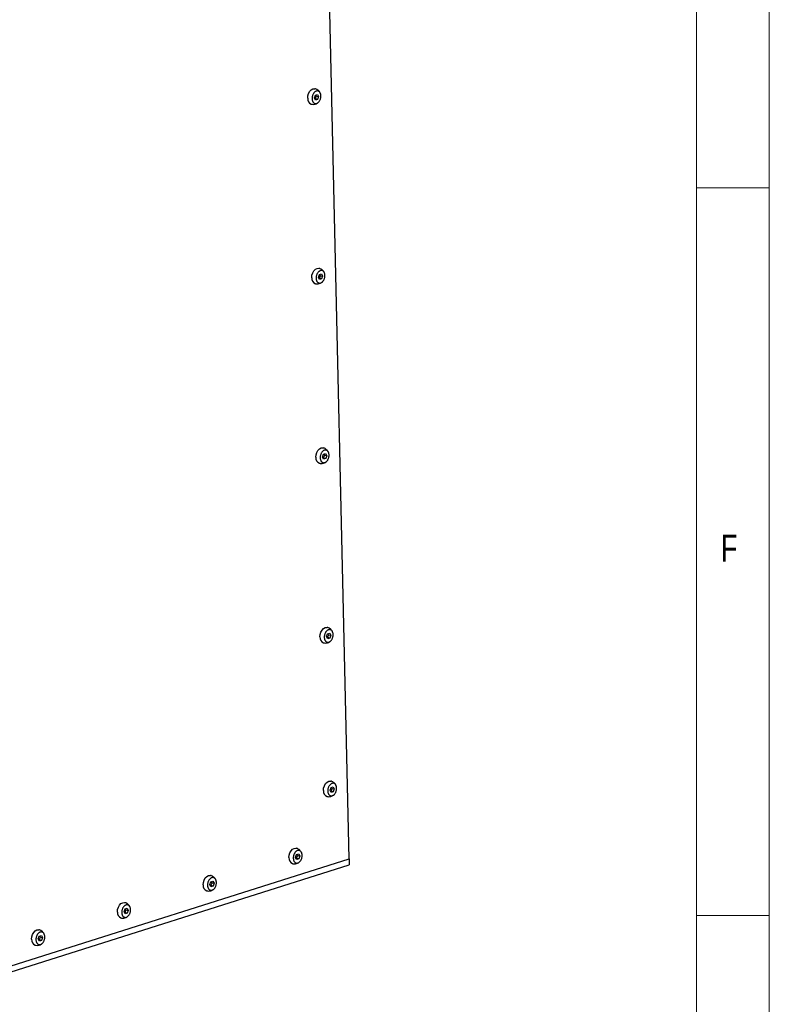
# Model space of a CAD drawing. Header units: millimetres. Extents: x 5 to 595, y 5 to 415.
# Tile 35 of 68: x 538 to 589, y 104 to 172. Entities that reach past the tile are written whole.
import ezdxf

# ---------------------------------------------------------------- set-up
doc = ezdxf.new("R2010")
doc.units = ezdxf.units.MM
doc.layers.add('NOTES', color=6, linetype='Continuous')
doc.layers.add('TRAIT-FORT', color=4, linetype='Continuous', lineweight=25)
doc.styles.add('SLDTEXTSTYLE0', font='TXT', dxfattribs={"width": 0.75})

msp = doc.modelspace()

# ---------------------------------------------------------------- linework, layer by layer
at = {"color": 7, "linetype": 'Continuous', "lineweight": 18}
for p, q in [((589, 5), (589, 415)), ((584, 10), (584, 410)), ((584, 160), (589, 160)), ((589, 110), (584, 110))]:
    msp.add_line(p, q, dxfattribs=at)
at = {"layer": 'TRAIT-FORT', "color": 4, "linetype": 'Continuous', "lineweight": 25}
for p, q in [((560.1391, 113.9004), (558.5801, 182.4512)), ((557.7483, 166.1793), (557.8153, 166.3731)), ((557.823, 166.0304), (557.7483, 166.1793)), ((557.7888, 166.0986), (557.83, 166.1082)), ((557.8153, 166.3731), (557.957, 166.418)), ((557.9648, 166.0753), (557.823, 166.0304)), ((557.9648, 166.0753), (557.83, 166.1082)), ((557.897, 166.3021), (557.8464, 166.383)), ((557.897, 166.3021), (558.0318, 166.2691)), ((557.957, 166.418), (558.0318, 166.2691)), ((558.0318, 166.2691), (557.9648, 166.0753)), ((558.0289, 153.8402), (558.0959, 154.034)), ((558.1036, 153.6912), (558.0289, 153.8402)), ((558.0694, 153.7595), (558.1106, 153.7691)), ((558.0959, 154.034), (558.2376, 154.0789)), ((558.2454, 153.7361), (558.1036, 153.6912)), ((558.2454, 153.7361), (558.1106, 153.7691)), ((558.1776, 153.9629), (558.1271, 154.0439)), ((558.1776, 153.9629), (558.3124, 153.93)), ((558.2376, 154.0789), (558.3124, 153.93)), ((558.3124, 153.93), (558.2454, 153.7361)), ((558.3095, 141.501), (558.3765, 141.6948)), ((558.3842, 141.3521), (558.3095, 141.501)), ((558.35, 141.4203), (558.3912, 141.4299)), ((558.3765, 141.6948), (558.5183, 141.7397)), ((558.526, 141.397), (558.3912, 141.4299)), ((558.4582, 141.6238), (558.4077, 141.7047)), ((558.4582, 141.6238), (558.593, 141.5908)), ((558.5183, 141.7397), (558.593, 141.5908)), ((558.593, 141.5908), (558.526, 141.397)), ((558.526, 141.397), (558.3842, 141.3521)), ((558.5901, 129.1619), (558.6571, 129.3557)), ((558.6571, 129.3557), (558.7989, 129.4006)), ((558.7388, 129.2846), (558.6883, 129.3656)), ((558.7388, 129.2846), (558.8736, 129.2517)), ((558.7989, 129.4006), (558.8736, 129.2517)), ((558.8736, 129.2517), (558.8066, 129.0578)), ((558.6649, 129.0129), (558.5901, 129.1619)), ((558.6306, 129.0812), (558.6718, 129.0908)), ((558.8066, 129.0578), (558.6649, 129.0129)), ((558.8066, 129.0578), (558.6718, 129.0908)), ((558.8302, 118.605), (558.8972, 118.7989)), ((558.9049, 118.4561), (558.8302, 118.605)), ((558.8707, 118.5244), (558.9119, 118.534)), ((558.8972, 118.7989), (559.0389, 118.8438)), ((559.0467, 118.501), (558.9049, 118.4561)), ((559.0467, 118.501), (558.9119, 118.534)), ((558.9789, 118.7278), (558.9284, 118.8087)), ((558.9789, 118.7278), (559.1137, 118.6948)), ((559.0389, 118.8438), (559.1137, 118.6948)), ((559.1137, 118.6948), (559.0467, 118.501)), ((534.9959, 105.9336), (560.1391, 113.9004)), ((556.4621, 113.9882), (556.5291, 114.182)), ((556.5369, 113.8393), (556.4621, 113.9882)), ((556.5026, 113.9075), (556.5438, 113.9171)), ((556.5291, 114.182), (556.6709, 114.2269)), ((556.6786, 113.8841), (556.5369, 113.8393)), ((556.6786, 113.8841), (556.5438, 113.9171)), ((556.6108, 114.1109), (556.5603, 114.1919)), ((556.6108, 114.1109), (556.7456, 114.078)), ((556.6709, 114.2269), (556.7456, 114.078)), ((556.7456, 114.078), (556.6786, 113.8841)), ((560.1391, 113.9004), (560.1485, 113.4891)), ((535.0052, 105.5223), (560.1485, 113.4891)), ((550.6362, 112.3148), (550.7779, 112.3597)), ((550.7179, 112.2437), (550.6673, 112.3247)), ((550.7779, 112.3597), (550.8527, 112.2108)), ((550.5691, 112.121), (550.6362, 112.3148)), ((550.6439, 111.972), (550.5691, 112.121)), ((550.6097, 112.0403), (550.6509, 112.0499)), ((550.7857, 112.0169), (550.6439, 111.972)), ((550.7857, 112.0169), (550.6509, 112.0499)), ((550.7179, 112.2437), (550.8527, 112.2108)), ((550.8527, 112.2108), (550.7857, 112.0169)), ((544.6762, 110.2538), (544.7432, 110.4476)), ((544.7432, 110.4476), (544.885, 110.4925)), ((544.8249, 110.3765), (544.7744, 110.4575)), ((544.8249, 110.3765), (544.9597, 110.3435)), ((544.885, 110.4925), (544.9597, 110.3435)), ((544.9597, 110.3435), (544.8927, 110.1497)), ((544.751, 110.1048), (544.6762, 110.2538)), ((544.7167, 110.1731), (544.7579, 110.1827)), ((544.8927, 110.1497), (544.751, 110.1048)), ((544.8927, 110.1497), (544.7579, 110.1827)), ((538.7833, 108.3865), (538.8503, 108.5804)), ((538.858, 108.2376), (538.7833, 108.3865)), ((538.8238, 108.3058), (538.865, 108.3155)), ((538.8503, 108.5804), (538.992, 108.6253)), ((538.9998, 108.2825), (538.858, 108.2376)), ((538.9998, 108.2825), (538.865, 108.3155)), ((538.932, 108.5093), (538.8814, 108.5902)), ((538.932, 108.5093), (539.0668, 108.4763)), ((538.992, 108.6253), (539.0668, 108.4763)), ((539.0668, 108.4763), (538.9998, 108.2825))]:
    msp.add_line(p, q, dxfattribs=at)
at = {"layer": 'TRAIT-FORT', "color": 4, "linetype": 'Continuous', "lineweight": 25, "flags": 128}
for points in [[(557.2887, 166.1618), (557.3033, 166.3286), (557.353, 166.4906), (557.433, 166.632), (557.5353, 166.739), (557.6501, 166.801), (557.766, 166.812), (557.7906, 166.8074)], [(557.5693, 153.8227), (557.5839, 153.9894), (557.6336, 154.1515), (557.7136, 154.2929), (557.816, 154.3998), (557.9307, 154.4618), (558.0466, 154.4729), (558.0712, 154.4682)], [(557.8499, 141.4835), (557.8645, 141.6503), (557.9142, 141.8123), (557.9942, 141.9537), (558.0966, 142.0607), (558.2113, 142.1227), (558.3272, 142.1337), (558.3518, 142.1291)], [(558.1305, 129.1444), (558.1451, 129.3111), (558.1949, 129.4732), (558.2748, 129.6146), (558.3772, 129.7215), (558.4919, 129.7835), (558.6079, 129.7946), (558.6325, 129.7899)], [(558.3706, 118.5875), (558.3852, 118.7543), (558.4349, 118.9163), (558.5149, 119.0577), (558.6173, 119.1647), (558.732, 119.2267), (558.8479, 119.2377), (558.8725, 119.2331)], [(556.0025, 113.9707), (556.0171, 114.1375), (556.0669, 114.2995), (556.1468, 114.4409), (556.2492, 114.5478), (556.3639, 114.6099), (556.4798, 114.6209), (556.5045, 114.6162)], [(550.1096, 112.1035), (550.1242, 112.2702), (550.1739, 112.4323), (550.2539, 112.5737), (550.3562, 112.6806), (550.471, 112.7426), (550.5869, 112.7537), (550.6115, 112.749)], [(544.2166, 110.2362), (544.2312, 110.403), (544.281, 110.5651), (544.3609, 110.7065), (544.4633, 110.8134), (544.578, 110.8754), (544.694, 110.8865), (544.7186, 110.8818)], [(538.3237, 108.369), (538.3383, 108.5358), (538.388, 108.6978), (538.468, 108.8392), (538.5704, 108.9462), (538.6851, 109.0082), (538.801, 109.0192), (538.8256, 109.0146)]]:
    msp.add_lwpolyline(points, dxfattribs=at)
at = {"layer": 'TRAIT-FORT', "color": 4, "linetype": 'Continuous', "lineweight": 25}
for centre in [(557.6792, 166.1175), (557.9599, 153.7784), (558.2405, 141.4392), (558.5211, 129.1001), (558.7612, 118.5433), (556.3931, 113.9264), (550.5001, 112.0592), (544.6072, 110.192), (538.7142, 108.3248)]:
    msp.add_arc(centre, 0.3931, 173.533026, 248.185195, dxfattribs=at)
for points, knots in [([(557.5857, 166.1278), (557.586, 166.1516), (557.5866, 166.1999), (557.5983, 166.2735), (557.6178, 166.3461), (557.6449, 166.4146), (557.6793, 166.4783), (557.7193, 166.5343), (557.7646, 166.582), (557.813, 166.6191), (557.864, 166.6453), (557.9153, 166.6593), (557.9664, 166.6611), (558.0148, 166.6505), (558.0601, 166.6276), (558.1002, 166.5936), (558.1347, 166.5487), (558.1619, 166.4951), (558.1817, 166.4332), (558.1916, 166.3741), (558.1954, 166.3122), (558.1931, 166.2484), (558.1819, 166.175), (558.1623, 166.1023), (558.1351, 166.0338), (558.1007, 165.9701), (558.0607, 165.9141), (558.0154, 165.8665), (557.967, 165.8293), (557.916, 165.8032), (557.8647, 165.7891), (557.8137, 165.7873), (557.7652, 165.7979), (557.7199, 165.8208), (557.6798, 165.8548), (557.6453, 165.8997), (557.6181, 165.9533), (557.5984, 166.0152), (557.5881, 166.0742), (557.5864, 166.113), (557.5857, 166.1278)], [0, 0, 0, 0, 0.0264626, 0.0536926, 0.0801553, 0.1073853, 0.1338479, 0.1610779, 0.1875406, 0.2147706, 0.2412332, 0.2684632, 0.2949258, 0.3221559, 0.3486185, 0.3758485, 0.4023111, 0.4295412, 0.4560038, 0.4832338, 0.5, 0.5264626, 0.5536926, 0.5801553, 0.6073853, 0.6338479, 0.6610779, 0.6875406, 0.7147706, 0.7412332, 0.7684632, 0.7949258, 0.8221559, 0.8486185, 0.8758485, 0.9023111, 0.9295412, 0.9560038, 0.9832338, 1, 1, 1, 1]), ([(558.1472, 166.5096), (558.1358, 166.5366), (558.1154, 166.5847), (558.0571, 166.6551), (557.9805, 166.7245), (557.8856, 166.7812), (557.8173, 166.7969), (557.7899, 166.8032)], [0, 0, 0, 0, 0.1816739, 0.3240394, 0.5647118, 0.8255403, 1, 1, 1, 1]), ([(557.5338, 165.7567), (557.551, 165.7515), (557.615, 165.7318), (557.7349, 165.7372), (557.8759, 165.7711), (557.9532, 165.8258), (557.9886, 165.8509)], [0, 0, 0, 0, 0.1116547, 0.4150619, 0.7320029, 1, 1, 1, 1]), ([(557.83, 166.1082), (557.8359, 166.1443), (557.847, 166.2119), (557.8811, 166.2734), (557.897, 166.3021)], [0, 0, 0, 0, 0.5347467, 1, 1, 1, 1]), ([(557.8663, 153.7887), (557.8666, 153.8125), (557.8672, 153.8608), (557.8789, 153.9343), (557.8984, 154.0069), (557.9256, 154.0755), (557.9599, 154.1392), (558, 154.1952), (558.0452, 154.2428), (558.0936, 154.2799), (558.1446, 154.3061), (558.196, 154.3202), (558.247, 154.3219), (558.2954, 154.3113), (558.3408, 154.2885), (558.3808, 154.2544), (558.4153, 154.2096), (558.4426, 154.1559), (558.4623, 154.0941), (558.4722, 154.035), (558.476, 153.9731), (558.4737, 153.9092), (558.4625, 153.8358), (558.4429, 153.7632), (558.4157, 153.6947), (558.3813, 153.6309), (558.3413, 153.5749), (558.2961, 153.5273), (558.2477, 153.4902), (558.1966, 153.464), (558.1453, 153.45), (558.0943, 153.4482), (558.0458, 153.4588), (558.0005, 153.4816), (557.9604, 153.5157), (557.926, 153.5606), (557.8987, 153.6142), (557.8791, 153.6761), (557.8688, 153.7351), (557.867, 153.7739), (557.8663, 153.7887)], [0, 0, 0, 0, 0.0264626, 0.0536926, 0.0801553, 0.1073853, 0.1338479, 0.1610779, 0.1875406, 0.2147706, 0.2412332, 0.2684632, 0.2949258, 0.3221559, 0.3486185, 0.3758485, 0.4023111, 0.4295412, 0.4560038, 0.4832338, 0.5, 0.5264626, 0.5536926, 0.5801553, 0.6073853, 0.6338479, 0.6610779, 0.6875406, 0.7147706, 0.7412332, 0.7684632, 0.7949258, 0.8221559, 0.8486185, 0.8758485, 0.9023111, 0.9295412, 0.9560038, 0.9832338, 1, 1, 1, 1]), ([(558.4279, 154.1705), (558.4164, 154.1975), (558.396, 154.2456), (558.3377, 154.316), (558.2611, 154.3854), (558.1663, 154.4421), (558.0979, 154.4578), (558.0706, 154.4641)], [0, 0, 0, 0, 0.1816739, 0.3240394, 0.5647118, 0.8255403, 1, 1, 1, 1]), ([(558.1106, 153.7691), (558.1165, 153.8052), (558.1276, 153.8727), (558.1617, 153.9343), (558.1776, 153.9629)], [0, 0, 0, 0, 0.5347467, 1, 1, 1, 1]), ([(557.8145, 153.4176), (557.8317, 153.4123), (557.8956, 153.3926), (558.0155, 153.3981), (558.1565, 153.4319), (558.2338, 153.4867), (558.2692, 153.5118)], [0, 0, 0, 0, 0.11165472, 0.41506187, 0.73200292, 1, 1, 1, 1]), ([(558.7085, 141.8313), (558.697, 141.8583), (558.6766, 141.9065), (558.6184, 141.9769), (558.5417, 142.0462), (558.4469, 142.1029), (558.3786, 142.1186), (558.3512, 142.1249)], [0, 0, 0, 0, 0.1816739, 0.3240394, 0.5647118, 0.8255403, 1, 1, 1, 1]), ([(558.1469, 141.4495), (558.1472, 141.4733), (558.1478, 141.5216), (558.1595, 141.5952), (558.179, 141.6678), (558.2062, 141.7363), (558.2405, 141.8), (558.2806, 141.856), (558.3258, 141.9037), (558.3742, 141.9408), (558.4253, 141.967), (558.4766, 141.981), (558.5276, 141.9828), (558.5761, 141.9722), (558.6214, 141.9493), (558.6615, 141.9153), (558.6959, 141.8704), (558.7232, 141.8168), (558.7429, 141.7549), (558.7529, 141.6958), (558.7566, 141.6339), (558.7543, 141.5701), (558.7431, 141.4967), (558.7235, 141.4241), (558.6963, 141.3555), (558.662, 141.2918), (558.6219, 141.2358), (558.5767, 141.1882), (558.5283, 141.1511), (558.4772, 141.1249), (558.4259, 141.1108), (558.3749, 141.1091), (558.3264, 141.1196), (558.2811, 141.1425), (558.241, 141.1765), (558.2066, 141.2214), (558.1793, 141.275), (558.1597, 141.3369), (558.1494, 141.3959), (558.1476, 141.4348), (558.1469, 141.4495)], [0, 0, 0, 0, 0.0264626, 0.0536926, 0.0801553, 0.1073853, 0.1338479, 0.1610779, 0.1875406, 0.2147706, 0.2412332, 0.2684632, 0.2949258, 0.3221559, 0.3486185, 0.3758485, 0.4023111, 0.4295412, 0.4560038, 0.4832338, 0.5, 0.5264626, 0.5536926, 0.5801553, 0.6073853, 0.6338479, 0.6610779, 0.6875406, 0.7147706, 0.7412332, 0.7684632, 0.7949258, 0.8221559, 0.8486185, 0.8758485, 0.9023111, 0.9295412, 0.9560038, 0.9832338, 1, 1, 1, 1]), ([(558.3912, 141.4299), (558.3971, 141.466), (558.4082, 141.5336), (558.4423, 141.5951), (558.4582, 141.6238)], [0, 0, 0, 0, 0.5347467, 1, 1, 1, 1]), ([(558.0951, 141.0785), (558.1123, 141.0732), (558.1762, 141.0535), (558.2961, 141.0589), (558.4371, 141.0928), (558.5144, 141.1475), (558.5498, 141.1726)], [0, 0, 0, 0, 0.11165472, 0.41506187, 0.73200292, 1, 1, 1, 1]), ([(558.4276, 129.1104), (558.4278, 129.1342), (558.4284, 129.1825), (558.4401, 129.256), (558.4596, 129.3286), (558.4868, 129.3972), (558.5212, 129.4609), (558.5612, 129.5169), (558.6064, 129.5645), (558.6548, 129.6016), (558.7059, 129.6278), (558.7572, 129.6419), (558.8082, 129.6436), (558.8567, 129.633), (558.902, 129.6102), (558.9421, 129.5762), (558.9765, 129.5313), (559.0038, 129.4776), (559.0235, 129.4158), (559.0335, 129.3567), (559.0373, 129.2948), (559.0349, 129.2309), (559.0237, 129.1575), (559.0041, 129.0849), (558.977, 129.0164), (558.9426, 128.9526), (558.9025, 128.8967), (558.8573, 128.849), (558.8089, 128.8119), (558.7579, 128.7857), (558.7065, 128.7717), (558.6555, 128.7699), (558.6071, 128.7805), (558.5617, 128.8033), (558.5216, 128.8374), (558.4872, 128.8823), (558.4599, 128.9359), (558.4403, 128.9978), (558.43, 129.0568), (558.4282, 129.0956), (558.4276, 129.1104)], [0, 0, 0, 0, 0.0264626, 0.0536926, 0.0801553, 0.1073853, 0.1338479, 0.1610779, 0.1875406, 0.2147706, 0.2412332, 0.2684632, 0.2949258, 0.3221559, 0.3486185, 0.3758485, 0.4023111, 0.4295412, 0.4560038, 0.4832338, 0.5, 0.5264626, 0.5536926, 0.5801553, 0.6073853, 0.6338479, 0.6610779, 0.6875406, 0.7147706, 0.7412332, 0.7684632, 0.7949258, 0.8221559, 0.8486185, 0.8758485, 0.9023111, 0.9295412, 0.9560038, 0.9832338, 1, 1, 1, 1]), ([(558.9891, 129.4922), (558.9776, 129.5192), (558.9572, 129.5673), (558.899, 129.6377), (558.8223, 129.7071), (558.7275, 129.7638), (558.6592, 129.7795), (558.6318, 129.7858)], [0, 0, 0, 0, 0.1816739, 0.3240394, 0.5647118, 0.8255403, 1, 1, 1, 1]), ([(558.6718, 129.0908), (558.6778, 129.1269), (558.6888, 129.1944), (558.723, 129.256), (558.7388, 129.2846)], [0, 0, 0, 0, 0.5347467, 1, 1, 1, 1]), ([(558.3757, 128.7393), (558.3929, 128.734), (558.4568, 128.7143), (558.5767, 128.7198), (558.7177, 128.7536), (558.795, 128.8084), (558.8304, 128.8335)], [0, 0, 0, 0, 0.11165472, 0.41506187, 0.73200292, 1, 1, 1, 1]), ([(558.6676, 118.5536), (558.6679, 118.5774), (558.6685, 118.6257), (558.6802, 118.6992), (558.6997, 118.7718), (558.7269, 118.8403), (558.7612, 118.9041), (558.8013, 118.96), (558.8465, 119.0077), (558.8949, 119.0448), (558.946, 119.071), (558.9973, 119.085), (559.0483, 119.0868), (559.0967, 119.0762), (559.1421, 119.0534), (559.1822, 119.0193), (559.2166, 118.9744), (559.2439, 118.9208), (559.2636, 118.8589), (559.2736, 118.7998), (559.2773, 118.738), (559.275, 118.6741), (559.2638, 118.6007), (559.2442, 118.5281), (559.217, 118.4595), (559.1826, 118.3958), (559.1426, 118.3398), (559.0974, 118.2922), (559.049, 118.2551), (558.9979, 118.2289), (558.9466, 118.2148), (558.8956, 118.2131), (558.8471, 118.2237), (558.8018, 118.2465), (558.7617, 118.2805), (558.7273, 118.3254), (558.7, 118.3791), (558.6804, 118.441), (558.6701, 118.4999), (558.6683, 118.5388), (558.6676, 118.5536)], [0, 0, 0, 0, 0.0264626, 0.0536926, 0.0801553, 0.1073853, 0.1338479, 0.1610779, 0.1875406, 0.2147706, 0.2412332, 0.2684632, 0.2949258, 0.3221559, 0.3486185, 0.3758485, 0.4023111, 0.4295412, 0.4560038, 0.4832338, 0.5, 0.5264626, 0.5536926, 0.5801553, 0.6073853, 0.6338479, 0.6610779, 0.6875406, 0.7147706, 0.7412332, 0.7684632, 0.7949258, 0.8221559, 0.8486185, 0.8758485, 0.9023111, 0.9295412, 0.9560038, 0.9832338, 1, 1, 1, 1]), ([(559.2292, 118.9353), (559.2177, 118.9623), (559.1973, 119.0105), (559.1391, 119.0809), (559.0624, 119.1502), (558.9676, 119.2069), (558.8992, 119.2227), (558.8719, 119.229)], [0, 0, 0, 0, 0.1816739, 0.3240394, 0.5647118, 0.8255403, 1, 1, 1, 1]), ([(558.9119, 118.534), (558.9178, 118.5701), (558.9289, 118.6376), (558.963, 118.6992), (558.9789, 118.7278)], [0, 0, 0, 0, 0.5347467, 1, 1, 1, 1]), ([(558.6158, 118.1825), (558.633, 118.1772), (558.6969, 118.1575), (558.8168, 118.1629), (558.9578, 118.1968), (559.0351, 118.2515), (559.0705, 118.2766)], [0, 0, 0, 0, 0.11165472, 0.41506187, 0.73200292, 1, 1, 1, 1]), ([(556.2995, 113.9367), (556.2998, 113.9605), (556.3004, 114.0088), (556.3121, 114.0823), (556.3316, 114.1549), (556.3588, 114.2235), (556.3932, 114.2872), (556.4332, 114.3432), (556.4784, 114.3908), (556.5268, 114.4279), (556.5779, 114.4541), (556.6292, 114.4682), (556.6802, 114.4699), (556.7287, 114.4594), (556.774, 114.4365), (556.8141, 114.4025), (556.8485, 114.3576), (556.8758, 114.3039), (556.8955, 114.2421), (556.9055, 114.183), (556.9092, 114.1211), (556.9069, 114.0572), (556.8957, 113.9839), (556.8761, 113.9112), (556.8489, 113.8427), (556.8146, 113.7789), (556.7745, 113.723), (556.7293, 113.6753), (556.6809, 113.6382), (556.6298, 113.612), (556.5785, 113.598), (556.5275, 113.5962), (556.4791, 113.6068), (556.4337, 113.6297), (556.3936, 113.6637), (556.3592, 113.7086), (556.3319, 113.7622), (556.3123, 113.8241), (556.302, 113.8831), (556.3002, 113.9219), (556.2995, 113.9367)], [0, 0, 0, 0, 0.0264626, 0.0536926, 0.0801553, 0.1073853, 0.1338479, 0.1610779, 0.1875406, 0.2147706, 0.2412332, 0.2684632, 0.2949258, 0.3221559, 0.3486185, 0.3758485, 0.4023111, 0.4295412, 0.4560038, 0.4832338, 0.5, 0.5264626, 0.5536926, 0.5801553, 0.6073853, 0.6338479, 0.6610779, 0.6875406, 0.7147706, 0.7412332, 0.7684632, 0.7949258, 0.8221559, 0.8486185, 0.8758485, 0.9023111, 0.9295412, 0.9560038, 0.9832338, 1, 1, 1, 1]), ([(556.8611, 114.3185), (556.8496, 114.3455), (556.8292, 114.3936), (556.771, 114.464), (556.6943, 114.5334), (556.5995, 114.5901), (556.5312, 114.6058), (556.5038, 114.6121)], [0, 0, 0, 0, 0.1816739, 0.3240394, 0.5647118, 0.8255403, 1, 1, 1, 1]), ([(556.5438, 113.9171), (556.5497, 113.9532), (556.5608, 114.0207), (556.5949, 114.0823), (556.6108, 114.1109)], [0, 0, 0, 0, 0.5347467, 1, 1, 1, 1]), ([(556.2477, 113.5656), (556.2649, 113.5603), (556.3288, 113.5406), (556.4487, 113.5461), (556.5897, 113.58), (556.667, 113.6347), (556.7024, 113.6598)], [0, 0, 0, 0, 0.11165472, 0.41506187, 0.73200292, 1, 1, 1, 1]), ([(550.4066, 112.0695), (550.4069, 112.0933), (550.4074, 112.1416), (550.4191, 112.2151), (550.4386, 112.2877), (550.4658, 112.3563), (550.5002, 112.42), (550.5402, 112.476), (550.5855, 112.5236), (550.6339, 112.5607), (550.6849, 112.5869), (550.7362, 112.601), (550.7873, 112.6027), (550.8357, 112.5921), (550.881, 112.5693), (550.9211, 112.5353), (550.9556, 112.4904), (550.9828, 112.4367), (551.0026, 112.3749), (551.0125, 112.3158), (551.0163, 112.2539), (551.014, 112.19), (551.0028, 112.1166), (550.9831, 112.044), (550.956, 111.9755), (550.9216, 111.9117), (550.8816, 111.8558), (550.8363, 111.8081), (550.7879, 111.771), (550.7369, 111.7448), (550.6856, 111.7308), (550.6345, 111.729), (550.5861, 111.7396), (550.5408, 111.7624), (550.5007, 111.7965), (550.4662, 111.8414), (550.439, 111.895), (550.4193, 111.9569), (550.409, 112.0159), (550.4073, 112.0547), (550.4066, 112.0695)], [0, 0, 0, 0, 0.0264626, 0.0536926, 0.0801553, 0.1073853, 0.1338479, 0.1610779, 0.1875406, 0.2147706, 0.2412332, 0.2684632, 0.2949258, 0.3221559, 0.3486185, 0.3758485, 0.4023111, 0.4295412, 0.4560038, 0.4832338, 0.5, 0.5264626, 0.5536926, 0.5801553, 0.6073853, 0.6338479, 0.6610779, 0.6875406, 0.7147706, 0.7412332, 0.7684632, 0.7949258, 0.8221559, 0.8486185, 0.8758485, 0.9023111, 0.9295412, 0.9560038, 0.9832338, 1, 1, 1, 1]), ([(550.9681, 112.4513), (550.9567, 112.4783), (550.9363, 112.5264), (550.878, 112.5968), (550.8014, 112.6662), (550.7065, 112.7229), (550.6382, 112.7386), (550.6108, 112.7449)], [0, 0, 0, 0, 0.1816739, 0.32403942, 0.56471185, 0.82554028, 1, 1, 1, 1]), ([(550.3547, 111.6984), (550.3719, 111.6931), (550.4359, 111.6734), (550.5558, 111.6789), (550.6968, 111.7127), (550.7741, 111.7675), (550.8095, 111.7926)], [0, 0, 0, 0, 0.1116547, 0.4150619, 0.7320029, 1, 1, 1, 1]), ([(550.6509, 112.0499), (550.6568, 112.086), (550.6679, 112.1535), (550.702, 112.2151), (550.7179, 112.2437)], [0, 0, 0, 0, 0.5347467, 1, 1, 1, 1]), ([(544.5137, 110.2023), (544.5139, 110.2261), (544.5145, 110.2744), (544.5262, 110.3479), (544.5457, 110.4205), (544.5729, 110.4891), (544.6073, 110.5528), (544.6473, 110.6088), (544.6926, 110.6564), (544.7409, 110.6935), (544.792, 110.7197), (544.8433, 110.7337), (544.8943, 110.7355), (544.9428, 110.7249), (544.9881, 110.7021), (545.0282, 110.668), (545.0627, 110.6232), (545.0899, 110.5695), (545.1096, 110.5077), (545.1196, 110.4486), (545.1234, 110.3867), (545.121, 110.3228), (545.1098, 110.2494), (545.0902, 110.1768), (545.0631, 110.1082), (545.0287, 110.0445), (544.9886, 109.9885), (544.9434, 109.9409), (544.895, 109.9038), (544.844, 109.8776), (544.7927, 109.8636), (544.7416, 109.8618), (544.6932, 109.8724), (544.6479, 109.8952), (544.6078, 109.9293), (544.5733, 109.9741), (544.546, 110.0278), (544.5264, 110.0897), (544.5161, 110.1487), (544.5143, 110.1875), (544.5137, 110.2023)], [0, 0, 0, 0, 0.0264626, 0.0536926, 0.0801553, 0.1073853, 0.1338479, 0.1610779, 0.1875406, 0.2147706, 0.2412332, 0.2684632, 0.2949258, 0.3221559, 0.3486185, 0.3758485, 0.4023111, 0.4295412, 0.4560038, 0.4832338, 0.5, 0.5264626, 0.5536926, 0.5801553, 0.6073853, 0.6338479, 0.6610779, 0.6875406, 0.7147706, 0.7412332, 0.7684632, 0.7949258, 0.8221559, 0.8486185, 0.8758485, 0.9023111, 0.9295412, 0.9560038, 0.9832338, 1, 1, 1, 1]), ([(545.0752, 110.5841), (545.0637, 110.611), (545.0433, 110.6592), (544.9851, 110.7296), (544.9084, 110.7989), (544.8136, 110.8557), (544.7453, 110.8714), (544.7179, 110.8777)], [0, 0, 0, 0, 0.1816739, 0.32403942, 0.56471185, 0.82554028, 1, 1, 1, 1]), ([(544.7579, 110.1827), (544.7639, 110.2188), (544.7749, 110.2863), (544.8091, 110.3479), (544.8249, 110.3765)], [0, 0, 0, 0, 0.53474673, 1, 1, 1, 1]), ([(544.4618, 109.8312), (544.479, 109.8259), (544.5429, 109.8062), (544.6629, 109.8117), (544.8038, 109.8455), (544.8811, 109.9003), (544.9165, 109.9253)], [0, 0, 0, 0, 0.1116547, 0.4150619, 0.7320029, 1, 1, 1, 1]), ([(539.1823, 108.7168), (539.1708, 108.7438), (539.1504, 108.792), (539.0921, 108.8624), (539.0155, 108.9317), (538.9206, 108.9884), (538.8523, 109.0042), (538.825, 109.0105)], [0, 0, 0, 0, 0.1816739, 0.32403942, 0.56471185, 0.82554028, 1, 1, 1, 1]), ([(538.6207, 108.3351), (538.621, 108.3589), (538.6216, 108.4072), (538.6333, 108.4807), (538.6528, 108.5533), (538.6799, 108.6218), (538.7143, 108.6856), (538.7544, 108.7415), (538.7996, 108.7892), (538.848, 108.8263), (538.899, 108.8525), (538.9503, 108.8665), (539.0014, 108.8683), (539.0498, 108.8577), (539.0951, 108.8349), (539.1352, 108.8008), (539.1697, 108.7559), (539.197, 108.7023), (539.2167, 108.6404), (539.2266, 108.5813), (539.2304, 108.5195), (539.2281, 108.4556), (539.2169, 108.3822), (539.1973, 108.3096), (539.1701, 108.241), (539.1357, 108.1773), (539.0957, 108.1213), (539.0504, 108.0737), (539.002, 108.0366), (538.951, 108.0104), (538.8997, 107.9963), (538.8487, 107.9946), (538.8002, 108.0052), (538.7549, 108.028), (538.7148, 108.062), (538.6803, 108.1069), (538.6531, 108.1606), (538.6334, 108.2225), (538.6232, 108.2814), (538.6214, 108.3203), (538.6207, 108.3351)], [0, 0, 0, 0, 0.0264626, 0.0536926, 0.0801553, 0.1073853, 0.1338479, 0.1610779, 0.1875406, 0.2147706, 0.2412332, 0.2684632, 0.2949258, 0.3221559, 0.3486185, 0.3758485, 0.4023111, 0.4295412, 0.4560038, 0.4832338, 0.5, 0.5264626, 0.5536926, 0.5801553, 0.6073853, 0.6338479, 0.6610779, 0.6875406, 0.7147706, 0.7412332, 0.7684632, 0.7949258, 0.8221559, 0.8486185, 0.8758485, 0.9023111, 0.9295412, 0.9560038, 0.9832338, 1, 1, 1, 1]), ([(538.865, 108.3155), (538.8709, 108.3516), (538.882, 108.4191), (538.9161, 108.4806), (538.932, 108.5093)], [0, 0, 0, 0, 0.53474673, 1, 1, 1, 1]), ([(538.5689, 107.964), (538.586, 107.9587), (538.65, 107.939), (538.7699, 107.9444), (538.9109, 107.9783), (538.9882, 108.033), (539.0236, 108.0581)], [0, 0, 0, 0, 0.1116547, 0.4150619, 0.7320029, 1, 1, 1, 1])]:
    msp.add_open_spline(points, degree=3, knots=knots, dxfattribs=at)

# ---------------------------------------------------------------- texts
at = {"layer": 'NOTES', "color": 211, "insert": (585.6667, 136.168), "char_height": 1.8521, "attachment_point": 1, "style": 'SLDTEXTSTYLE0'}
msp.add_mtext('F', dxfattribs=at)

doc.saveas('drawing.dxf')
